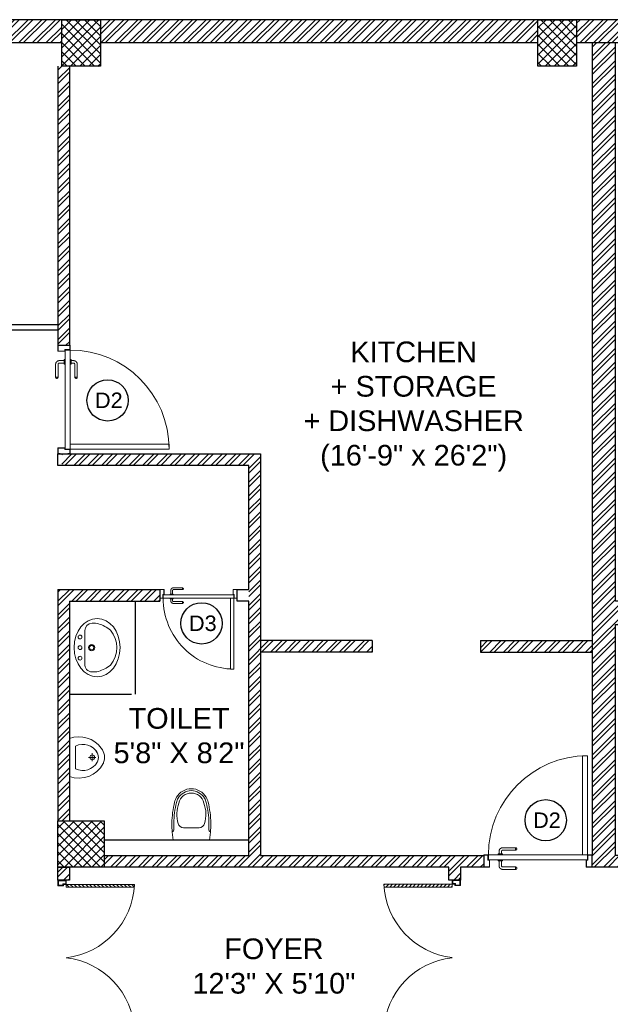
# Model space of a CAD drawing. Header units: inches. Extents: x 105152 to 158499, y 12149 to 30915.
# Tile 91 of 256: x 126522 to 126751, y 17971 to 18352. Entities that reach past the tile are written whole.
import ezdxf

# ---------------------------------------------------------------- set-up
doc = ezdxf.new("R2010")
doc.units = ezdxf.units.IN
doc.header["$MEASUREMENT"] = 0
doc.layers.add('PD_025_TEXT', color=61, linetype='Continuous')
doc.layers.add('PD_BASE', color=8, linetype='Continuous', transparency=0.5)
doc.layers.add('PD_DOOR', color=42, linetype='Continuous', lineweight=25)
doc.styles.get("Standard").update_dxf_attribs({"font": 'arial.ttf', "height": 6})
doc.styles.add('style1', font='arial.ttf', dxfattribs={"height": 500})
pattern_1 = [(45, (271611.2745, 44121.918), (-1.767766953, 1.767766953), []), (135, (271611.2745, 44121.918), (-1.767766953, -1.767766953), [])]

# ---------------------------------------------------------------- blocks, each defined once
blk = doc.blocks.new('door 1')
at = {"layer": 'PD_DOOR', "color": 251, "lineweight": 5}
for p, q in [((159755.9, 15337.6), (159695.9, 15337.6)), ((159695.9, 15337.6), (159695.9, 15312.6)), ((159695.9, 15312.6), (159695.9, 15337.6)), ((159695.9, 15337.6), (159755.9, 15337.6)), ((159695.9, 15212.6), (159695.9, 15337.6)), ((159695.9, 15312.6), (159697.9, 15312.6)), ((159697.9, 15312.6), (159695.9, 15312.6)), ((159697.9, 15312.6), (159697.9, 15335.6)), ((159697.9, 15335.6), (159753.9, 15335.6)), ((159753.9, 15335.6), (159697.9, 15335.6)), ((159697.9, 15335.6), (159697.9, 15312.6)), ((159753.9, 15335.6), (159753.9, 15267.6)), ((159753.9, 15267.6), (159753.9, 15335.6)), ((159755.9, 15265.6), (159755.9, 15337.6)), ((159755.9, 15337.6), (159755.9, 15265.6)), ((160472.9, 15356.5), (160472.9, 15360.1)), ((160472.9, 15360.1), (160472.9, 15356.5)), ((160602.9, 15360.1), (160472.9, 15360.1)), ((160472.9, 15360.1), (160472.9, 15359.7)), ((160472.9, 15335.1), (160472.9, 15360.1)), ((160472.9, 15359.7), (160472.9, 15335.6)), ((160472.9, 15335.1), (160472.9, 15338.8)), ((160472.9, 15338.8), (160472.9, 15335.1)), ((160472.9, 15335.6), (160472.9, 15335.1)), ((160472.9, 15335.1), (160602.9, 15335.1)), ((160605.4, 15272.6), (160605.4, 15262.6)), ((160622.1, 15272.6), (160605.4, 15272.6)), ((160605.4, 15272.6), (160622.1, 15272.6)), ((160615.4, 15322.6), (160615.4, 15272.6)), ((160640.4, 15272.6), (160615.4, 15272.6)), ((160615.4, 15272.6), (160621.7, 15272.6)), ((160621.7, 15272.6), (160624.7, 15272.6)), ((160624.7, 15272.6), (160627.9, 15272.6)), ((160627.9, 15272.6), (160631.2, 15272.6)), ((160627.9, 15272.6), (160650.4, 15272.6)), ((160631.2, 15272.6), (160634.2, 15272.6)), ((160650.4, 15272.6), (160633.8, 15272.6)), ((160634.2, 15272.6), (160640.4, 15272.6)), ((160640.4, 15272.6), (160640.4, 15322.6)), ((160650.4, 15262.6), (160650.4, 15272.6)), ((160795.9, 15337.6), (160735.9, 15337.6)), ((160735.9, 15337.6), (160735.9, 15265.6)), ((160735.9, 15265.6), (160735.9, 15337.6)), ((160735.9, 15337.6), (160795.9, 15337.6)), ((160737.9, 15267.6), (160737.9, 15335.6)), ((160737.9, 15335.6), (160793.9, 15335.6)), ((160793.9, 15335.6), (160737.9, 15335.6)), ((160737.9, 15335.6), (160737.9, 15267.6)), ((160793.9, 15335.6), (160793.9, 15312.6)), ((160793.9, 15312.6), (160793.9, 15335.6)), ((160793.9, 15312.6), (160795.9, 15312.6)), ((160795.9, 15312.6), (160793.9, 15312.6)), ((160795.9, 15312.6), (160795.9, 15337.6)), ((160795.9, 15337.6), (160795.9, 15312.6)), ((160795.9, 15337.6), (160795.9, 15212.6)), ((159697.9, 15237.6), (159695.9, 15237.6)), ((159695.9, 15237.6), (159695.9, 15212.6)), ((159695.9, 15212.6), (159695.9, 15237.6)), ((159695.9, 15237.6), (159697.9, 15237.6)), ((159695.9, 15212.6), (159740.9, 15212.6)), ((159740.9, 15212.6), (159695.9, 15212.6)), ((159695.9, 15212.6), (159743.9, 15212.6)), ((159743.9, 15212.6), (159695.9, 15212.6)), ((159697.9, 15214.6), (159697.9, 15237.6)), ((159697.9, 15237.6), (159697.9, 15214.6)), ((159738.9, 15214.6), (159697.9, 15214.6)), ((159697.9, 15214.6), (159738.9, 15214.6)), ((159753.9, 15267.6), (159738.9, 15267.6)), ((159738.9, 15267.6), (159738.9, 15214.6)), ((159738.9, 15214.6), (159738.9, 15267.6)), ((159738.9, 15267.6), (159753.9, 15267.6)), ((159740.9, 15212.6), (159740.9, 15265.6)), ((159740.9, 15265.6), (159755.9, 15265.6)), ((159755.9, 15265.6), (159740.9, 15265.6)), ((159740.9, 15265.6), (159740.9, 15212.6)), ((160747.9, 15262.6), (159743.9, 15262.6)), ((159743.9, 15262.6), (159743.9, 15212.6)), ((160747.9, 15262.6), (159743.9, 15262.6)), ((159743.9, 15262.6), (159743.9, 15212.6)), ((159793.9, 15212.6), (159743.9, 15212.6)), ((159743.9, 15212.6), (159743.9, 14208.6)), ((159743.9, 15212.6), (160747.9, 15212.6)), ((159743.9, 15212.6), (159793.9, 15212.6)), ((159743.9, 15212.6), (159793.9, 15212.6)), ((159793.9, 15212.6), (159743.9, 15212.6)), ((159793.9, 14208.6), (159793.9, 15212.6)), ((159793.9, 15212.6), (160747.9, 15212.6)), ((159793.9, 15212.6), (160747.9, 15212.6)), ((160747.9, 15212.6), (159793.9, 15212.6)), ((160650.4, 15262.6), (160605.4, 15262.6)), ((160605.4, 15262.6), (160650.4, 15262.6)), ((160605.4, 15212.6), (160605.4, 15202.6)), ((160605.4, 15212.6), (160650.4, 15212.6)), ((160639.2, 15212.6), (160605.4, 15212.6)), ((160605.4, 15202.6), (160650.4, 15202.6)), ((160650.4, 15202.6), (160605.4, 15202.6)), ((160615.4, 15202.6), (160615.4, 15177.6)), ((160615.4, 15202.6), (160640.4, 15202.6)), ((160640.4, 15202.6), (160615.4, 15202.6)), ((160617.9, 15267.6), (160617.9, 15262.6)), ((160637.9, 15267.6), (160617.9, 15267.6)), ((160617.9, 15267.6), (160637.9, 15267.6)), ((160637.9, 15262.6), (160617.9, 15262.6)), ((160617.9, 15262.6), (160637.9, 15262.6)), ((160617.9, 15212.6), (160617.9, 15207.6)), ((160617.9, 15212.6), (160637.9, 15212.6)), ((160618.3, 15212.6), (160617.9, 15212.6)), ((160617.9, 15207.6), (160637.9, 15207.6)), ((160637.9, 15207.6), (160617.9, 15207.6)), ((160637.9, 15212.6), (160618.3, 15212.6)), ((160637.9, 15262.6), (160637.9, 15267.6)), ((160637.9, 15207.6), (160637.9, 15212.6)), ((160650.4, 15212.6), (160639.2, 15212.6)), ((160640.4, 15177.6), (160640.4, 15202.6)), ((160650.4, 15202.6), (160650.4, 15212.6)), ((160735.9, 15265.6), (160750.9, 15265.6)), ((160750.9, 15265.6), (160735.9, 15265.6)), ((160752.9, 15267.6), (160737.9, 15267.6)), ((160737.9, 15267.6), (160752.9, 15267.6)), ((160747.9, 15212.6), (160747.9, 15262.6)), ((160747.9, 15262.6), (160747.9, 15212.6)), ((160747.9, 15212.6), (160795.9, 15212.6)), ((160795.9, 15212.6), (160747.9, 15212.6)), ((160750.9, 15265.6), (160750.9, 15212.6)), ((160750.9, 15212.6), (160750.9, 15265.6)), ((160750.9, 15212.6), (160795.9, 15212.6)), ((160795.9, 15212.6), (160750.9, 15212.6)), ((160752.9, 15214.6), (160752.9, 15267.6)), ((160752.9, 15267.6), (160752.9, 15214.6)), ((160793.9, 15214.6), (160752.9, 15214.6)), ((160752.9, 15214.6), (160793.9, 15214.6)), ((160795.9, 15237.6), (160793.9, 15237.6)), ((160793.9, 15237.6), (160793.9, 15214.6)), ((160793.9, 15214.6), (160793.9, 15237.6)), ((160793.9, 15237.6), (160795.9, 15237.6)), ((160795.9, 15212.6), (160795.9, 15237.6)), ((160795.9, 15237.6), (160795.9, 15212.6)), ((160472.9, 15165.1), (160472.9, 15161.5)), ((160472.9, 15161.5), (160472.9, 15165.1)), ((160602.9, 15165.1), (160472.9, 15165.1)), ((160472.9, 15165.1), (160472.9, 15164.7)), ((160472.9, 15140.1), (160472.9, 15165.1)), ((160472.9, 15164.7), (160472.9, 15140.6)), ((160472.9, 15143.8), (160472.9, 15140.1)), ((160472.9, 15140.1), (160472.9, 15143.8)), ((160472.9, 15140.6), (160472.9, 15140.1)), ((160472.9, 15140.1), (160602.9, 15140.1)), ((159743.9, 14208.6), (159793.9, 14208.6))]:
    blk.add_line(p, q, dxfattribs=at)
at = {"layer": 'PD_DOOR', "color": 251, "lineweight": 5, "flags": 128}
for points in [[(160460.4, 15347.6), (160460.5, 15348.1), (160460.5, 15348.6), (160460.5, 15349.1), (160460.6, 15349.6), (160460.7, 15350.1), (160460.8, 15350.6), (160460.9, 15351.1), (160461.1, 15351.6), (160461.2, 15352), (160461.4, 15352.5), (160461.6, 15353), (160461.9, 15353.4), (160462.1, 15353.9), (160462.4, 15354.3), (160462.6, 15354.7), (160462.9, 15355.1), (160463.2, 15355.5), (160463.5, 15355.9), (160463.9, 15356.3), (160464.2, 15356.6), (160464.6, 15357), (160465, 15357.3), (160465.4, 15357.6), (160465.8, 15357.9), (160466.2, 15358.2), (160466.6, 15358.4), (160467, 15358.7), (160467.5, 15358.9), (160467.9, 15359.1), (160468.4, 15359.3), (160468.9, 15359.5), (160469.4, 15359.6), (160469.8, 15359.8), (160470.3, 15359.9), (160470.8, 15360), (160471.3, 15360), (160471.8, 15360.1), (160472.3, 15360.1), (160472.8, 15360.1), (160472.9, 15360.1)], [(160472.9, 15335.1), (160472.4, 15335.2), (160471.9, 15335.2), (160471.4, 15335.2), (160470.9, 15335.3), (160470.5, 15335.4), (160470, 15335.5), (160469.5, 15335.6), (160469, 15335.8), (160468.5, 15335.9), (160468.1, 15336.1), (160467.6, 15336.3), (160467.2, 15336.6), (160466.7, 15336.8), (160466.3, 15337.1), (160465.9, 15337.3), (160465.5, 15337.6), (160465.1, 15337.9), (160464.7, 15338.2), (160464.3, 15338.6), (160464, 15338.9), (160463.6, 15339.3), (160463.3, 15339.7), (160463, 15340.1), (160462.7, 15340.5), (160462.4, 15340.9), (160462.2, 15341.3), (160461.9, 15341.8), (160461.7, 15342.2), (160461.5, 15342.7), (160461.3, 15343.1), (160461.1, 15343.6), (160461, 15344.1), (160460.8, 15344.5), (160460.7, 15345), (160460.6, 15345.5), (160460.5, 15346), (160460.5, 15346.5), (160460.5, 15347), (160460.4, 15347.5), (160460.4, 15347.6)], [(160640.4, 15322.6), (160640.4, 15324.1), (160640.3, 15325.6), (160640.2, 15327.1), (160640, 15328.6), (160639.7, 15330.1), (160639.4, 15331.6), (160639, 15333), (160638.5, 15334.4), (160638, 15335.9), (160637.5, 15337.2), (160636.9, 15338.6), (160636.2, 15340), (160635.5, 15341.3), (160634.7, 15342.6), (160633.9, 15343.8), (160633, 15345), (160632.1, 15346.2), (160631.1, 15347.4), (160630.1, 15348.5), (160629.1, 15349.5), (160628, 15350.6), (160626.8, 15351.5), (160625.7, 15352.5), (160624.4, 15353.4), (160623.2, 15354.2), (160621.9, 15355), (160620.6, 15355.7), (160619.3, 15356.4), (160617.9, 15357), (160616.5, 15357.6), (160615.1, 15358.1), (160613.7, 15358.6), (160612.2, 15359), (160610.8, 15359.3), (160609.3, 15359.6), (160607.8, 15359.8), (160606.3, 15360), (160604.8, 15360.1), (160603.3, 15360.1), (160602.9, 15360.1)], [(160602.9, 15335.1), (160603.4, 15335.1), (160603.9, 15335.1), (160604.4, 15335.1), (160604.9, 15335), (160605.4, 15334.9), (160605.9, 15334.8), (160606.4, 15334.7), (160606.9, 15334.5), (160607.3, 15334.3), (160607.8, 15334.2), (160608.3, 15334), (160608.7, 15333.7), (160609.2, 15333.5), (160609.6, 15333.2), (160610, 15333), (160610.4, 15332.7), (160610.8, 15332.4), (160611.2, 15332), (160611.6, 15331.7), (160611.9, 15331.4), (160612.2, 15331), (160612.6, 15330.6), (160612.9, 15330.2), (160613.2, 15329.8), (160613.5, 15329.4), (160613.7, 15329), (160614, 15328.5), (160614.2, 15328.1), (160614.4, 15327.6), (160614.6, 15327.2), (160614.8, 15326.7), (160614.9, 15326.2), (160615.1, 15325.7), (160615.2, 15325.3), (160615.3, 15324.8), (160615.3, 15324.3), (160615.4, 15323.8), (160615.4, 15323.3), (160615.4, 15322.8), (160615.4, 15322.6)], [(160602.9, 15140.1), (160604.4, 15140.2), (160605.9, 15140.3), (160607.4, 15140.4), (160608.9, 15140.6), (160610.4, 15140.9), (160611.9, 15141.2), (160613.3, 15141.6), (160614.7, 15142), (160616.2, 15142.5), (160617.5, 15143.1), (160618.9, 15143.7), (160620.3, 15144.4), (160621.6, 15145.1), (160622.9, 15145.9), (160624.1, 15146.7), (160625.3, 15147.6), (160626.5, 15148.5), (160627.7, 15149.5), (160628.8, 15150.5), (160629.8, 15151.5), (160630.9, 15152.6), (160631.8, 15153.8), (160632.8, 15154.9), (160633.7, 15156.1), (160634.5, 15157.4), (160635.3, 15158.7), (160636, 15160), (160636.7, 15161.3), (160637.3, 15162.7), (160637.9, 15164.1), (160638.4, 15165.5), (160638.9, 15166.9), (160639.3, 15168.3), (160639.6, 15169.8), (160639.9, 15171.3), (160640.1, 15172.8), (160640.3, 15174.2), (160640.4, 15175.7), (160640.4, 15177.2), (160640.4, 15177.6)], [(160615.4, 15177.6), (160615.4, 15177.1), (160615.4, 15176.6), (160615.4, 15176.1), (160615.3, 15175.7), (160615.2, 15175.2), (160615.1, 15174.7), (160615, 15174.2), (160614.8, 15173.7), (160614.6, 15173.2), (160614.5, 15172.8), (160614.3, 15172.3), (160614, 15171.9), (160613.8, 15171.4), (160613.5, 15171), (160613.3, 15170.6), (160613, 15170.2), (160612.7, 15169.8), (160612.3, 15169.4), (160612, 15169), (160611.7, 15168.7), (160611.3, 15168.3), (160610.9, 15168), (160610.5, 15167.7), (160610.1, 15167.4), (160609.7, 15167.1), (160609.3, 15166.9), (160608.8, 15166.6), (160608.4, 15166.4), (160607.9, 15166.2), (160607.5, 15166), (160607, 15165.8), (160606.5, 15165.7), (160606, 15165.5), (160605.6, 15165.4), (160605.1, 15165.3), (160604.6, 15165.3), (160604.1, 15165.2), (160603.6, 15165.2), (160603.1, 15165.1), (160602.9, 15165.1)], [(160460.4, 15152.6), (160460.5, 15153.1), (160460.5, 15153.6), (160460.5, 15154.1), (160460.6, 15154.6), (160460.7, 15155.1), (160460.8, 15155.6), (160460.9, 15156.1), (160461.1, 15156.6), (160461.2, 15157), (160461.4, 15157.5), (160461.6, 15158), (160461.9, 15158.4), (160462.1, 15158.9), (160462.4, 15159.3), (160462.6, 15159.7), (160462.9, 15160.1), (160463.2, 15160.5), (160463.5, 15160.9), (160463.9, 15161.3), (160464.2, 15161.6), (160464.6, 15162), (160465, 15162.3), (160465.4, 15162.6), (160465.8, 15162.9), (160466.2, 15163.2), (160466.6, 15163.4), (160467, 15163.7), (160467.5, 15163.9), (160467.9, 15164.1), (160468.4, 15164.3), (160468.9, 15164.5), (160469.4, 15164.6), (160469.8, 15164.8), (160470.3, 15164.9), (160470.8, 15165), (160471.3, 15165), (160471.8, 15165.1), (160472.3, 15165.1), (160472.8, 15165.1), (160472.9, 15165.1)], [(160472.9, 15140.1), (160472.4, 15140.2), (160471.9, 15140.2), (160471.4, 15140.2), (160470.9, 15140.3), (160470.5, 15140.4), (160470, 15140.5), (160469.5, 15140.6), (160469, 15140.8), (160468.5, 15140.9), (160468.1, 15141.1), (160467.6, 15141.3), (160467.2, 15141.6), (160466.7, 15141.8), (160466.3, 15142.1), (160465.9, 15142.3), (160465.5, 15142.6), (160465.1, 15142.9), (160464.7, 15143.2), (160464.3, 15143.6), (160464, 15143.9), (160463.6, 15144.3), (160463.3, 15144.7), (160463, 15145.1), (160462.7, 15145.5), (160462.4, 15145.9), (160462.2, 15146.3), (160461.9, 15146.8), (160461.7, 15147.2), (160461.5, 15147.7), (160461.3, 15148.1), (160461.1, 15148.6), (160461, 15149.1), (160460.8, 15149.5), (160460.7, 15150), (160460.6, 15150.5), (160460.5, 15151), (160460.5, 15151.5), (160460.5, 15152), (160460.4, 15152.5), (160460.4, 15152.6)]]:
    blk.add_lwpolyline(points, dxfattribs=at)
at = {"layer": 'PD_DOOR', "color": 251, "lineweight": 5}
blk.add_arc((159743.9, 15212.6), 1004, 270, 0, dxfattribs=at)
blk = doc.blocks.new('DOOR1')
at = {"color": 251, "xscale": 0.03818181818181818, "yscale": 0.03818181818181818, "zscale": 0.03818181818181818, "rotation": 90}
blk.add_blockref('door 1', (-2370.94, -8406.75), dxfattribs=at)
blk = doc.blocks.new('A$C24556D30')
at = {"color": 251, "lineweight": 5}
for p, q in [((170, 400), (170, 20)), ((300, 210), (300, 292)), ((300, 210), (300, 128))]:
    blk.add_line(p, q, dxfattribs=at)
for points in [[(570, 386, 0.054905), (350, 415, 0.054905)], [(280, 413, 0.02753), (170, 400, 0.02753)], [(565, 366, 0.054905), (350, 395, 0.054905)], [(300, 210), (300, 290, 0.704392)], [(300, 210), (300, 130, -0.704392)], [(170, 20, 0.02753), (280, 7, 0.02753)], [(565, 54, -0.054905), (350, 25, -0.054905)], [(570, 34, -0.054905), (350, 5, -0.054905)]]:
    blk.add_lwpolyline(points, format="xyb", dxfattribs=at)
for centre, radius, start, end in [((350, -585), 1000, 90, 94.0204), ((280, 413), 20, 184.5905, 273.8823), ((350, -585), 980, 90, 94.0204), ((360, 292), 60, 105.9249, 180), ((439, 15), 348, 69.701, 105.9249), ((530, 210), 135, 0, 77.2425), ((530, 210), 160, 60, 77.2425), ((530, 210), 180, 60, 77.2425), ((530, 210), 160, 0, 60), ((530, 210), 180, 0, 60), ((530, 210), 135, 282.7575, 0), ((530, 210), 160, 300, 0), ((530, 210), 180, 300, 0), ((360, 128), 60, 180, 254.0751), ((280, 7), 20, 86.1177, 175.4095), ((350, 1005), 1000, 265.9796, 270), ((350, 1005), 980, 265.9796, 270), ((439, 405), 348, 254.0751, 290.299), ((530, 210), 160, 282.7575, 300), ((530, 210), 180, 282.7575, 300)]:
    blk.add_arc(centre, radius, start, end, dxfattribs=at)
blk = doc.blocks.new('LAVA1')
at = {"color": 251, "linetype": 'ByBlock', "lineweight": 5}
blk.add_lwpolyline([(-52.2, 182.6, 0.374236), (182.1, -52.2, 0.103818), (303.6, -13.9, 0.071348), (327, 1.8), (349.9, 24.6, 0.399589), (350, 123.6), (129.5, 344, 0.433457), (24.9, 350.2), (2, 327.3, 0.071348), (-13.7, 304, 0.103818)], format="xyb", close=True, dxfattribs=at)
for centre, radius in [((197.3, 338.6), 18), ((267.9, 267.8), 18), ((190.4, 190.4), 30), ((190.4, 190.4), 20), ((338.6, 197.1), 18)]:
    blk.add_circle(centre, radius, dxfattribs=at)
blk.add_ellipse((153.7, 153.7), major_axis=(194.7, -194.7), ratio=0.789646, dxfattribs=at)
blk = doc.blocks.new('A$C4B735736')
at = {"color": 251, "lineweight": 5}
for p, q in [((157.8, 220), (235.8, 220)), ((199.8, 256), (199.8, 184)), ((89.8, 60), (310, 60))]:
    blk.add_line(p, q, dxfattribs=at)
blk.add_lwpolyline([(247.6, 331.1, 0.268007), (111.4, 308.7, 0.334548), (15.8, 0), (383.9, 0, 0.372324), (260.1, 326.4, 0.066802)], format="xyb", close=True, dxfattribs=at)
blk.add_circle((198.8, 221), 23, dxfattribs=at)
for centre, radius, start, end in [((231.9, 130.6), 158.7, 119.10321, 206.41404), ((199.9, 180), 100, 51.34595, 129.06176), ((167.9, 130.6), 158.7, 333.58596, 60.70139)]:
    blk.add_arc(centre, radius, start, end, dxfattribs=at)
blk = doc.blocks.new('door')
at = {"lineweight": 5}
h = blk.add_hatch(dxfattribs=at)
h.set_pattern_fill('ANSI31', color=251, scale=10, style=0)
h.set_pattern_definition([(45, (10752.127, -6120.4824), (-0.883883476, 0.883883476), [])])
edge = h.paths.add_edge_path()
edge.add_arc((-14403.84, -18781.42), 31.42, 180, 182.3452)
edge.add_line((-14435.23, -18782.7), (-14403.84, -18782.7))
edge.add_line((-14403.84, -18782.7), (-14403.84, -18781.42))
edge.add_line((-14403.84, -18781.42), (-14435.26, -18781.42))
h = blk.add_hatch(dxfattribs=at)
h.set_pattern_fill('ANSI31', color=251, scale=10, style=0)
h.set_pattern_definition([(45, (10752.127, -6123.4768), (-0.883883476, 0.883883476), [])])
edge = h.paths.add_edge_path()
edge.add_arc((-14403.84, -18848.7), 31.42, 177.6548, 180, ccw=False)
edge.add_line((-14435.23, -18847.41), (-14403.84, -18847.41))
edge.add_line((-14403.84, -18847.41), (-14403.84, -18848.7))
edge.add_line((-14403.84, -18848.7), (-14435.26, -18848.7))
at = {"color": 251, "lineweight": 5}
for p, q in [((-14403.84, -18781.42), (-14435.26, -18781.42)), ((-14403.84, -18782.7), (-14435.23, -18782.7)), ((-14403.84, -18780.13), (-14403.84, -18782.7)), ((-14403.84, -18848.7), (-14435.26, -18848.7)), ((-14403.84, -18847.41), (-14435.23, -18847.41)), ((-14403.84, -18849.98), (-14403.84, -18847.41))]:
    blk.add_line(p, q, dxfattribs=at)
for points in [[(-14399.98, -18782.06), (-14399.98, -18779.49), (-14403.84, -18779.49), (-14403.84, -18781.42), (-14402.55, -18781.42), (-14402.55, -18782.06), (-14399.98, -18782.06)], [(-14399.98, -18848.05), (-14399.98, -18850.62), (-14403.84, -18850.62), (-14403.84, -18848.7), (-14402.55, -18848.7), (-14402.55, -18848.05), (-14399.98, -18848.05)]]:
    blk.add_lwpolyline(points, dxfattribs=at)
for points in [[(-14400.24, -18781.8), (-14400.24, -18779.74), (-14403.58, -18779.74), (-14403.58, -18781.16), (-14402.3, -18781.16), (-14402.3, -18781.8)], [(-14400.24, -18848.31), (-14400.24, -18850.37), (-14403.58, -18850.37), (-14403.58, -18848.95), (-14402.3, -18848.95), (-14402.3, -18848.31)]]:
    blk.add_lwpolyline(points, close=True, dxfattribs=at)
for centre, radius, start, end in [((-14399.51, -18779.61), 35.79, 182.8848, 263.0539), ((-14399.87, -18850.35), 35.42, 96.4258, 177.3294)]:
    blk.add_arc(centre, radius, start, end, dxfattribs=at)

msp = doc.modelspace()

# ---------------------------------------------------------------- hatches: boundary and pattern name
at = {"layer": 'PD_BASE'}
h = msp.add_hatch(dxfattribs=at)
h.set_pattern_fill('ANSI32', color=256, scale=10)
h.set_pattern_definition([(45, (126173.841, 17518.1774), (-2.65165, 2.65165), []), (45, (126175.6088, 17518.1774), (-2.65165, 2.65165), [])])
h.paths.add_polyline_path([(126176.99, 17560.93), (126167.99, 17560.93), (126167.99, 17479.43), (126176.99, 17479.43)])
h.paths.add_polyline_path([(126538.49, 17413.43), (126368.99, 17413.43), (126368.99, 17404.43), (126538.49, 17404.43)])
h.paths.add_polyline_path([(126722.99, 17413.43), (126553.49, 17413.43), (126553.49, 17404.43), (126722.99, 17404.43)])
h.paths.add_polyline_path([(126176.99, 18277.43), (126167.99, 18277.43), (126167.99, 18195.93), (126176.99, 18195.93)])
h.paths.add_polyline_path([(126176.99, 18180.93), (126167.99, 18180.93), (126167.99, 18040.93), (126176.99, 18040.93)])
h.paths.add_polyline_path([(126176.99, 18025.93), (126167.99, 18025.93), (126167.99, 17885.93), (126176.99, 17885.93)])
h.paths.add_polyline_path([(126176.99, 17870.93), (126167.99, 17870.93), (126167.99, 17730.93), (126176.99, 17730.93)])
h.paths.add_polyline_path([(126176.99, 17715.93), (126167.99, 17715.93), (126167.99, 17575.93), (126176.99, 17575.93)])
h.paths.add_polyline_path([(127268.99, 18352.43), (127102.49, 18352.43), (127102.49, 18343.43), (127268.99, 18343.43)])
h.paths.add_polyline_path([(127087.49, 18352.43), (126922.49, 18352.43), (126922.49, 18343.43), (127087.49, 18343.43)])
h.paths.add_polyline_path([(126907.49, 18352.43), (126737.99, 18352.43), (126737.99, 18343.43), (126907.49, 18343.43)])
h.paths.add_polyline_path([(126722.99, 18352.43), (126553.49, 18352.43), (126553.49, 18343.43), (126722.99, 18343.43)])
h.paths.add_polyline_path([(126353.99, 18352.43), (126242.99, 18352.43), (126242.99, 18343.43), (126353.99, 18343.43)])
h.paths.add_polyline_path([(126227.99, 18352.43), (126167.99, 18352.43), (126167.99, 18292.43), (126176.99, 18292.43), (126176.99, 18343.43), (126227.99, 18343.43)])
h.paths.add_polyline_path([(126176.99, 17464.43), (126167.99, 17464.43), (126167.99, 17404.43), (126227.99, 17404.43), (126227.99, 17413.43), (126176.99, 17413.43)])
h.paths.add_polyline_path([(126353.99, 17413.43), (126242.99, 17413.43), (126242.99, 17404.43), (126353.99, 17404.43)])
h.paths.add_polyline_path([(126762.74, 17413.43), (126737.99, 17413.43), (126737.99, 17404.43), (126762.74, 17404.43)])
h.paths.add_polyline_path([(126907.49, 17413.43), (126882.74, 17413.43), (126882.74, 17404.43), (126907.49, 17404.43)])
h.paths.add_polyline_path([(126944.99, 17413.43), (126922.49, 17413.43), (126922.49, 17404.43), (126944.99, 17404.43)])
h.paths.add_polyline_path([(127087.49, 17413.43), (127064.99, 17413.43), (127064.99, 17404.43), (127087.49, 17404.43)])
h.paths.add_polyline_path([(127124.99, 17413.43), (127102.49, 17413.43), (127102.49, 17404.43), (127124.99, 17404.43)])
h.paths.add_polyline_path([(127268.99, 17413.43), (127244.99, 17413.43), (127244.99, 17404.43), (127268.99, 17404.43)])
h.paths.add_polyline_path([(127283.99, 17422.43), (127274.99, 17422.43)])
h.paths.add_polyline_path([(127283.99, 17560.93), (127274.99, 17560.93), (127274.99, 17422.43), (127283.99, 17422.43)])
h.paths.add_polyline_path([(127283.99, 17715.93), (127274.99, 17715.93), (127274.99, 17575.93), (127283.99, 17575.93)])
h.paths.add_polyline_path([(127283.99, 18025.93), (127274.99, 18025.93), (127274.99, 17730.93), (127283.99, 17730.93)])
h.paths.add_polyline_path([(127283.99, 18334.43), (127274.99, 18334.43), (127274.99, 18195.93), (127283.99, 18195.93)])
h.paths.add_polyline_path([(127265.99, 18192.93), (127160.99, 18192.93), (127160.99, 18183.93), (127265.99, 18183.93)])
h.paths.add_polyline_path([(127160.99, 18180.93), (127151.99, 18180.93), (127151.99, 18102.93), (127160.99, 18102.93)])
h.paths.add_polyline_path([(127151.99, 18192.93), (127079.99, 18192.93), (127079.99, 18183.93), (127151.99, 18183.93)])
h.paths.add_polyline_path([(127079.99, 18180.93), (127070.99, 18180.93), (127070.99, 18102.93), (127079.99, 18102.93)])
h.paths.add_polyline_path([(127070.99, 18192.93), (126989.99, 18192.93), (126989.99, 18090.93), (127016.99, 18090.93), (127016.99, 18099.93), (126998.99, 18099.93), (126998.99, 18183.93), (127070.99, 18183.93)])
h.paths.add_polyline_path([(127070.99, 18099.93), (127052.99, 18099.93), (127052.99, 18090.93), (127070.99, 18090.93)], flags=17)
h.paths.add_polyline_path([(127097.99, 18099.93), (127079.99, 18099.93), (127079.99, 18090.93), (127097.99, 18090.93)])
h.paths.add_polyline_path([(127151.99, 18099.93), (127133.99, 18099.93), (127133.99, 18090.93), (127151.99, 18090.93)])
h.paths.add_polyline_path([(127160.99, 18090.93), (127151.99, 18090.93), (127151.99, 18027.93), (127160.99, 18027.93)])
h.paths.add_polyline_path([(127283.99, 18041.93), (127274.99, 18041.93), (127274.99, 18040.93), (127283.99, 18040.93)])
h.paths.add_polyline_path([(127283.99, 18180.93), (127274.99, 18180.93), (127274.99, 18161.93), (127283.99, 18161.93)])
h.paths.add_polyline_path([(126405.74, 18343.43), (126405.74, 18352.43), (126368.99, 18352.43), (126368.99, 18343.43)])
h.paths.add_polyline_path([(126501.74, 18352.43), (126501.74, 18343.43), (126538.49, 18343.43), (126538.49, 18352.43)])
h = msp.add_hatch(dxfattribs=at)
h.set_pattern_fill('ANSI37', color=256, scale=20)
h.set_pattern_definition(pattern_1)
h.paths.add_polyline_path([(126553.49, 18352.43), (126538.49, 18352.43), (126538.49, 18334.43), (126553.49, 18334.43)])
h = msp.add_hatch(dxfattribs=at)
h.set_pattern_fill('ANSI37', color=256, scale=20)
h.set_pattern_definition(pattern_1)
h.paths.add_polyline_path([(126737.99, 18352.43), (126722.99, 18352.43), (126722.99, 18334.43), (126737.99, 18334.43)])
h = msp.add_hatch(dxfattribs=at)
h.set_pattern_fill('ANSI32', color=256, scale=10)
h.set_pattern_definition([(45, (126733.2206, 18110.045), (-2.65165, 2.65165), []), (45, (126734.9884, 18110.045), (-2.65165, 2.65165), [])])
h.paths.add_polyline_path([(126743.99, 18112.13), (126700.74, 18112.13), (126700.74, 18107.63), (126743.99, 18107.63)])
h.paths.add_polyline_path([(126658.74, 18112.13), (126615.49, 18112.13), (126615.49, 18107.63), (126658.74, 18107.63)], flags=17)
h.paths.add_polyline_path([(126743.99, 18028.93), (126743.99, 18024.43), (126905.99, 18024.43), (126905.99, 18028.93), (126752.99, 18028.93), (126752.99, 18118.43), (126812.99, 18118.43), (126812.99, 18094.43), (126817.49, 18094.43), (126817.49, 18118.43), (126896.99, 18118.43), (126896.99, 18090.43), (126901.49, 18090.43), (126901.49, 18249.43), (126905.99, 18249.43), (126905.99, 18253.93), (126896.99, 18253.93), (126896.99, 18127.43), (126752.99, 18127.43), (126752.99, 18343.43), (126743.99, 18343.43)])
h.paths.add_polyline_path([(126688.49, 18019.49), (126692.99, 18019.49), (126692.99, 18024.43), (126701.99, 18024.43), (126701.99, 18028.93), (126615.49, 18028.93), (126615.49, 18184.43), (126538.49, 18184.43), (126538.49, 18179.93), (126610.99, 18179.93), (126610.99, 18028.93), (126554.99, 18028.93), (126554.99, 18024.43), (126688.49, 18024.43)])
h = msp.add_hatch(dxfattribs=at)
h.set_pattern_fill('ANSI32', color=256, scale=10)
h.set_pattern_definition([(45, (153295.9604, 36231.8138), (-2.65165043, 2.65165043), []), (45, (153297.728, 36231.8138), (-2.65165043, 2.65165043), [])])
h.paths.add_polyline_path([(126541.49, 18334.43), (126536.99, 18334.43), (126536.99, 18226.43), (126541.49, 18226.43)])
h = msp.add_hatch(dxfattribs=at)
h.set_pattern_fill('ANSI32', color=256, scale=10)
h.set_pattern_definition([(45, (-6858.2517, -1236.3267), (-2.65165043, 2.65165043), []), (45, (-6856.484, -1236.3267), (-2.65165043, 2.65165043), [])])
h.paths.add_polyline_path([(126576.49, 18131.93), (126536.99, 18131.93), (126536.99, 18042.43), (126541.49, 18042.43), (126541.49, 18127.43), (126576.49, 18127.43)])
h = msp.add_hatch(dxfattribs=at)
h.set_pattern_fill('ANSI37', color=256, scale=20)
h.set_pattern_definition(pattern_1)
h.paths.add_polyline_path([(126554.99, 18042.43), (126554.99, 18024.43), (126536.99, 18024.43), (126536.99, 18042.43)])
h = msp.add_hatch(dxfattribs=at)
h.set_pattern_fill('ANSI32', color=256, scale=10)
h.set_pattern_definition([(45, (-6858.2517, -1171.4434), (-2.65165043, 2.65165043), []), (45, (-6856.484, -1171.4434), (-2.65165043, 2.65165043), [])])
h.paths.add_polyline_path([(126541.49, 18024.43), (126536.99, 18024.43), (126536.99, 18019.43), (126541.49, 18019.43)])

# ---------------------------------------------------------------- linework, layer by layer
at = {"layer": 'PD_BASE', "lineweight": 30}
for p, q in [((127283.99, 18352.43), (126501.74, 18352.43)), ((126538.49, 18343.43), (126501.74, 18343.43)), ((126722.99, 18343.43), (126553.49, 18343.43)), ((126907.49, 18343.43), (126737.99, 18343.43)), ((126536.99, 18334.43), (126536.99, 18226.43)), ((126541.49, 18334.43), (126541.49, 18226.43)), ((126536.99, 18226.43), (126541.49, 18226.43)), ((126536.99, 18131.93), (126536.99, 18042.43)), ((126536.99, 18131.93), (126576.49, 18131.93)), ((126576.49, 18131.93), (126576.49, 18127.43)), ((126541.49, 18127.43), (126541.49, 18042.43)), ((126541.49, 18127.43), (126576.49, 18127.43)), ((126658.74, 18112.13), (126615.49, 18112.13)), ((126658.74, 18112.13), (126658.74, 18107.63)), ((126700.74, 18112.13), (126743.99, 18112.13)), ((126700.74, 18112.13), (126700.74, 18107.63)), ((126658.74, 18107.63), (126615.49, 18107.63)), ((126700.74, 18107.63), (126743.99, 18107.63))]:
    msp.add_line(p, q, dxfattribs=at)
at = {"layer": 'PD_BASE'}
for p, q in [((126491.44, 18234.43), (126536.99, 18234.43)), ((126491.44, 18232.43), (126536.99, 18232.43)), ((126566.99, 18127.43), (126566.99, 18091.43)), ((126541.49, 18091.43), (126565.49, 18091.43))]:
    msp.add_line(p, q, dxfattribs=at)
at = {"layer": 'PD_BASE', "ltscale": 12}
msp.add_line((126610.99, 18034.93), (126554.99, 18034.93), dxfattribs=at)
at = {"layer": 'PD_BASE'}
for points in [[(126553.49, 18334.43), (126538.49, 18334.43), (126538.49, 18352.43), (126553.49, 18352.43)], [(126737.99, 18334.43), (126722.99, 18334.43), (126722.99, 18352.43), (126737.99, 18352.43)], [(126554.99, 18042.43), (126554.99, 18024.43), (126536.99, 18024.43), (126536.99, 18042.43)]]:
    msp.add_lwpolyline(points, close=True, dxfattribs=at)
at = {"layer": 'PD_BASE', "lineweight": 30}
for points in [[(126905.99, 18028.93), (126752.99, 18028.93), (126752.99, 18118.43), (126812.99, 18118.43), (126812.99, 18094.43), (126817.49, 18094.43), (126817.49, 18118.43), (126896.99, 18118.43), (126896.99, 18090.43), (126901.49, 18090.43), (126901.49, 18249.43), (126905.99, 18249.43), (126905.99, 18253.93), (126896.99, 18253.93), (126896.99, 18127.43), (126752.99, 18127.43), (126752.99, 18343.43), (126743.99, 18343.43), (126743.99, 18028.93), (126743.99, 18028.93)], [(126554.99, 18028.93), (126610.99, 18028.93), (126610.99, 18127.43), (126606.49, 18127.43), (126606.49, 18131.93), (126610.99, 18131.93), (126610.99, 18131.93), (126610.99, 18131.93), (126610.99, 18132.93), (126610.99, 18132.93), (126610.99, 18179.93), (126542.99, 18179.93), (126542.99, 18179.93), (126542.99, 18179.93), (126542.99, 18179.93), (126536.99, 18179.93), (126536.99, 18184.43), (126615.49, 18184.43), (126615.49, 18028.93), (126701.99, 18028.93), (126701.99, 18024.43), (126692.99, 18024.43), (126692.99, 18019.49), (126688.49, 18019.49), (126688.49, 18024.43), (126554.99, 18024.43)], [(126905.99, 18024.43), (126743.99, 18024.43), (126743.99, 18028.93)]]:
    msp.add_lwpolyline(points, dxfattribs=at)
msp.add_lwpolyline([(126536.99, 18024.43), (126541.49, 18024.43), (126541.49, 18019.43), (126536.99, 18019.43)], close=True, dxfattribs=at)
at = {"layer": 'PD_BASE'}
for centre in [(126556.26, 18205.1), (126592.66, 18118.81), (126725.99, 18042.61)]:
    msp.add_circle(centre, 8, dxfattribs=at)

# ---------------------------------------------------------------- block references
at = {"layer": 'PD_BASE', "ltscale": 25}
msp.add_blockref('DOOR1', (129493.55, 20493.69), dxfattribs=at)
at = {"layer": 'PD_BASE', "ltscale": 25, "xscale": -0.7142857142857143, "yscale": 0.7142857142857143, "zscale": 0.7142857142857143, "rotation": 89.99999999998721}
msp.add_blockref('DOOR1', (124957.02, 16020.1), dxfattribs=at)
at = {"layer": 'PD_BASE'}
for name, p, xscale, yscale, zscale, rotation in [('LAVA1', (126561.12, 18109.43), 0.04096000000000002, 0.04096000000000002, 0.04096000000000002, 134.9999999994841), ('A$C4B735736', (126541.49, 18074.92), 0.04000000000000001, 0.04000000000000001, 0.04000000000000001, 270)]:
    msp.add_blockref(name, p, dxfattribs=dict(at, xscale=xscale, yscale=yscale, zscale=zscale, rotation=rotation))
at = {"layer": 'PD_BASE', "ltscale": 25, "rotation": 90.00000000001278}
msp.add_blockref('DOOR1', (124434.72, 20981.01), dxfattribs=at)
at = {"layer": 'PD_BASE', "ltscale": 12, "xscale": 0.03684210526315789, "yscale": 0.03684210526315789, "zscale": 0.03684210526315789, "rotation": 89.99999999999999}
msp.add_blockref('A$C24556D30', (126596.45, 18028.66), dxfattribs=at)
at = {"layer": 'PD_BASE', "ltscale": 25, "yscale": 0.842675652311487, "zscale": 0.842675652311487}
for p, xscale in [((114402.48, 33844.45), -0.842675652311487), ((138827.51, 33844.51), 0.842675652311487)]:
    msp.add_blockref('door', p, dxfattribs=dict(at, xscale=xscale))

# ---------------------------------------------------------------- texts
at = {"layer": 'PD_025_TEXT', "char_height": 8, "attachment_point": 1, "style": 'style1'}
for s, insert, width in [('\\pxqc;KITCHEN \\P+ STORAGE\\P+ DISHWASHER\\P(16\'-9" x 26\'2")', (126610.59, 18227.89), 128.4952), ('\\pxqc;TOILET\\P5\'8" X 8\'2"', (126519.7, 18086.05), 128.4952), ('\\pxqc;FOYER\\P12\'3" X 5\'10"', (126539.25, 17996.87), 162.9076)]:
    msp.add_mtext(s, dxfattribs=dict(at, insert=insert, width=width))
at = {"layer": 'PD_BASE', "char_height": 6, "width": 47.1418, "attachment_point": 1}
for s, insert in [('D2', (126551.39, 18208.13)), ('D3', (126587.8, 18121.85)), ('D2', (126721.12, 18045.64))]:
    msp.add_mtext(s, dxfattribs=dict(at, insert=insert))
at = {"layer": 'PD_BASE', "insert": (126519.7, 18086.05), "char_height": 8, "width": 128.4952, "attachment_point": 1, "style": 'style1'}
msp.add_mtext('\\pxqc;TOILET\\P5\'8" X 8\'2"', dxfattribs=at)

doc.saveas('drawing.dxf')
